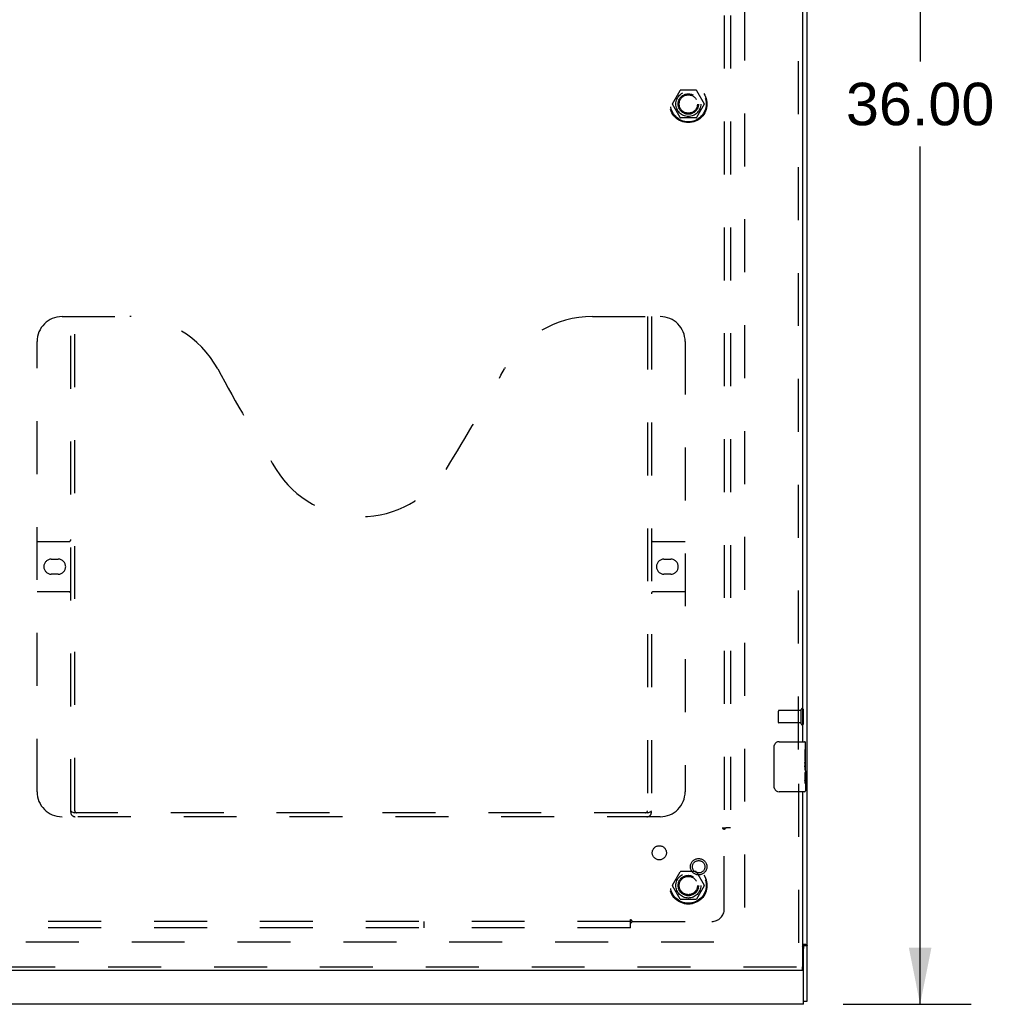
# Model space of a CAD drawing. Header units: inches. Extents: x 0 to 192, y 0 to 125.
# Tile 16 of 21: x 73 to 92, y 40 to 60. Entities that reach past the tile are written whole.
import ezdxf

# ---------------------------------------------------------------- set-up
doc = ezdxf.new("R2010")
doc.units = ezdxf.units.IN
doc.header["$LTSCALE"] = 10.584906
doc.header["$MEASUREMENT"] = 0
doc.linetypes.add('HIDDEN', pattern=[0.2, 0.1, -0.1])
doc.layers.get('0').update_dxf_attribs({"linetype": 'CONTINUOUS'})
for name, color, linetype in [('DEFAULT_2', 8, 'HIDDEN'), ('DIMENSIONS', 7, 'CONTINUOUS'), ('DOOR_ASSEMBLY_RIGHT', 7, 'CONTINUOUS'), ('SUBPANEL', 7, 'CONTINUOUS')]:
    doc.layers.add(name, color=color, linetype=linetype)
doc.styles.get("Standard").update_dxf_attribs({"font": 'arial.ttf'})
doc.dimstyles.new('DIMSTYLE_1', dxfattribs={"dimtxt": 0.849057, "dimasz": 1.132075, "dimexe": 0.09, "dimexo": 0.07, "dimgap": 0.0375, "dimtad": 0, "dimtih": 1, "dimtoh": 1, "dimzin": 4, "dimdsep": 46, "dimtxsty": 'Standard', "dimblk": '_FILLED', "dimblk1": '_FILLED', "dimblk2": '_FILLED', "dimcen": 0.09, "dimadec": 3, "dimazin": 1, "dimtfac": 1, "dimtdec": 3, "dimtofl": 0, "dimtmove": 0, "dimatfit": 3, "dimldrblk": '_FILLED', "dimfxl": 0, "dimtolj": 1, "dimtzin": 4, "dimarcsym": 0})

# ---------------------------------------------------------------- blocks, each defined once
blk = doc.blocks.new('_FILLED')
at = {"color": 0, "linetype": 'ByBlock'}
blk.add_solid([(0, 0), (-1, 0.2), (-1, -0.2)], dxfattribs=at)
blk = doc.blocks.new('*D3')
at = {"layer": 'DIMENSIONS', "color": 2, "linetype": 'Continuous'}
for p, q in [((89.272, 76.299), (91.833, 76.299)), ((90.814, 76.299), (90.814, 59.148)), ((90.814, 40.299), (90.814, 57.45)), ((89.272, 40.299), (91.833, 40.299))]:
    blk.add_line(p, q, dxfattribs=at)
at = {"layer": 'DIMENSIONS', "color": 2, "linetype": 'Continuous', "xscale": 1.1320754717, "yscale": 1.1320754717, "zscale": 1.1320754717}
for p, rotation in [((90.814, 76.299), 90), ((90.814, 40.299), 270)]:
    blk.add_blockref('_FILLED', p, dxfattribs=dict(at, rotation=rotation))
at = {"layer": 'DIMENSIONS', "color": 2, "linetype": 'Continuous', "insert": (90.814, 58.724), "char_height": 0.8491, "width": 2.96696, "attachment_point": 2, "line_spacing_factor": 0.9}
blk.add_mtext('36.00', dxfattribs=at)

msp = doc.modelspace()

# ---------------------------------------------------------------- linework, layer by layer
at = {"color": 3, "linetype": 'Continuous'}
for p, q in [((88.554, 40.362), (88.554, 76.236)), ((88.46, 41.501), (88.523, 41.501)), ((88.479, 40.299), (88.479, 41.414)), ((88.479, 40.299), (28.629, 40.299))]:
    msp.add_line(p, q, dxfattribs=at)
at = {"color": 7, "linetype": 'Continuous'}
for p, q in [((88.479, 41.476), (88.554, 41.476)), ((88.479, 41.476), (88.479, 41.414)), ((88.479, 40.362), (88.554, 40.362))]:
    msp.add_line(p, q, dxfattribs=at)
for points in [[(88.468, 41.501), (88.468, 41.5), (88.468, 41.499), (88.468, 41.498), (88.468, 41.497), (88.468, 41.496), (88.468, 41.494), (88.469, 41.493), (88.469, 41.492), (88.47, 41.491), (88.471, 41.489), (88.472, 41.488), (88.473, 41.487), (88.475, 41.485)], [(88.475, 41.485), (88.476, 41.484), (88.476, 41.483), (88.477, 41.482), (88.478, 41.48), (88.479, 41.479), (88.479, 41.478), (88.479, 41.477), (88.479, 41.476)]]:
    msp.add_lwpolyline(points, dxfattribs=at)
at = {"color": 3, "linetype": 'Continuous'}
msp.add_lwpolyline([(88.523, 41.501), (88.525, 41.5), (88.527, 41.498), (88.529, 41.497), (88.531, 41.496), (88.533, 41.494), (88.535, 41.493), (88.538, 41.492), (88.54, 41.491), (88.542, 41.489), (88.544, 41.488), (88.546, 41.487), (88.548, 41.486), (88.55, 41.484), (88.551, 41.483), (88.552, 41.482), (88.553, 41.48), (88.554, 41.479), (88.554, 41.478), (88.554, 41.477), (88.554, 41.476)], dxfattribs=at)
msp.add_arc((88.419, 41.414), 0.06, 0, 47.5001, dxfattribs=at)
at = {"layer": 'DEFAULT_2', "color": 8, "linetype": 'HIDDEN'}
for p, q in [((87.304, 75.047), (87.304, 41.551)), ((85.862, 58.304), (86.016, 58.572)), ((86.334, 58.577), (86.025, 58.577)), ((86.342, 58.572), (86.497, 58.304)), ((86.016, 58.027), (85.862, 58.294)), ((86.497, 58.294), (86.342, 58.027)), ((86.334, 58.022), (86.025, 58.022)), ((87.979, 45.935), (87.979, 46.163)), ((88.436, 46.173), (87.989, 46.173)), ((88.436, 45.907), (88.436, 46.191)), ((88.479, 45.907), (88.479, 46.191)), ((88.436, 45.925), (87.989, 45.925)), ((85.862, 42.679), (86.016, 42.947)), ((86.334, 42.952), (86.025, 42.952)), ((86.342, 42.947), (86.497, 42.679)), ((86.016, 42.402), (85.862, 42.669)), ((86.497, 42.669), (86.342, 42.402)), ((86.334, 42.397), (86.025, 42.397)), ((60.229, 41.549), (87.379, 41.549))]:
    msp.add_line(p, q, dxfattribs=at)
for centre, radius in [((86.179, 58.299), 0.372), ((86.179, 58.299), 0.356), ((86.179, 58.299), 0.204), ((86.179, 58.299), 0.183), ((86.179, 42.674), 0.372), ((86.179, 42.674), 0.356), ((86.179, 42.674), 0.204), ((86.179, 42.674), 0.183)]:
    msp.add_circle(centre, radius, dxfattribs=at)
for centre, radius, start, end in [((86.025, 58.567), 0.01, 90.0113, 149.988), ((86.334, 58.567), 0.01, 30.0108, 89.9876), ((85.87, 58.299), 0.01, 150.0117, 209.9873), ((86.488, 58.299), 0.01, 330.0117, 29.9873), ((86.025, 58.032), 0.01, 210.0108, 269.9876), ((86.334, 58.032), 0.01, 270.0113, 329.988), ((87.989, 46.163), 0.01, 90, 180), ((88.458, 46.191), 0.0215, 360, 180), ((87.989, 45.935), 0.01, 180, 270), ((88.458, 45.907), 0.0215, 180, 0), ((86.025, 42.942), 0.01, 90.0113, 149.988), ((86.334, 42.942), 0.01, 30.0108, 89.9876), ((85.87, 42.674), 0.01, 150.0117, 209.9873), ((86.488, 42.674), 0.01, 330.0117, 29.9873), ((86.025, 42.407), 0.01, 210.0108, 269.9876), ((86.334, 42.407), 0.01, 270.0113, 329.988)]:
    msp.add_arc(centre, radius, start, end, dxfattribs=at)
at = {"layer": 'DOOR_ASSEMBLY_RIGHT', "color": 8, "linetype": 'HIDDEN'}
for p, q in [((88.385, 45.394), (88.385, 71.204)), ((73.655, 54.049), (75.01, 54.049)), ((73.83, 44.139), (73.83, 54.049)), ((73.91, 44.169), (73.91, 54.049)), ((84.26, 54.049), (85.615, 54.049)), ((85.36, 54.049), (85.36, 44.169)), ((85.44, 54.049), (85.44, 44.139)), ((73.155, 44.549), (73.155, 53.549)), ((86.115, 53.549), (86.115, 44.549)), ((73.155, 49.549), (73.79, 49.549)), ((85.48, 49.549), (86.115, 49.549)), ((73.441, 49.199), (73.578, 49.199)), ((85.691, 49.199), (85.828, 49.199)), ((73.578, 48.899), (73.441, 48.899)), ((85.828, 48.899), (85.691, 48.899)), ((73.79, 48.549), (73.155, 48.549)), ((86.115, 48.549), (85.48, 48.549)), ((88.385, 44.704), (88.385, 41.049)), ((85.356, 44.129), (73.914, 44.129)), ((85.615, 44.049), (73.655, 44.049)), ((59.76, 41.049), (88.46, 41.049))]:
    msp.add_line(p, q, dxfattribs=at)
at = {"layer": 'DOOR_ASSEMBLY_RIGHT', "color": 3, "linetype": 'Continuous'}
for p, q in [((88.46, 71.049), (88.46, 45.549)), ((88.46, 44.549), (88.46, 41.049)), ((88.46, 40.974), (59.76, 40.974))]:
    msp.add_line(p, q, dxfattribs=at)
at = {"layer": 'DOOR_ASSEMBLY_RIGHT', "color": 7, "linetype": 'Continuous'}
for p, q in [((87.995, 45.549), (88.505, 45.549)), ((88.52, 44.966), (88.52, 45.534)), ((87.895, 44.649), (87.895, 45.449)), ((88.52, 45.395), (88.51, 45.395)), ((88.51, 45.395), (88.51, 45.164)), ((88.52, 45.227), (88.51, 45.227)), ((88.52, 45.164), (88.51, 45.164)), ((88.52, 45.129), (88.51, 45.129)), ((88.51, 45.118), (88.51, 45.065)), ((88.52, 44.934), (88.51, 44.934)), ((88.51, 44.934), (88.51, 44.777)), ((88.517, 44.997), (88.52, 44.997)), ((88.52, 44.964), (88.52, 44.711)), ((88.511, 44.766), (88.52, 44.766)), ((88.52, 44.708), (88.52, 44.564)), ((88.505, 44.549), (87.995, 44.549)), ((88.46, 40.974), (88.46, 41.049))]:
    msp.add_line(p, q, dxfattribs=at)
for points in [[(87.895, 45.449), (87.895, 45.455), (87.896, 45.462), (87.897, 45.468), (87.898, 45.474), (87.9, 45.48), (87.902, 45.485)], [(88.51, 45.118), (88.51, 45.124), (88.511, 45.13), (88.511, 45.136), (88.512, 45.142), (88.512, 45.148), (88.513, 45.153)], [(88.517, 44.996), (88.514, 45.023), (88.513, 45.032), (88.512, 45.04), (88.511, 45.049), (88.51, 45.057), (88.51, 45.065)], [(88.52, 44.964), (88.52, 44.971), (88.519, 44.979), (88.518, 44.987), (88.517, 44.996)], [(88.512, 44.759), (88.511, 44.768), (88.51, 44.777)], [(88.52, 44.708), (88.52, 44.711), (88.519, 44.716), (88.518, 44.721), (88.517, 44.727), (88.516, 44.734), (88.514, 44.742), (88.513, 44.75), (88.512, 44.759)], [(87.902, 44.613), (87.9, 44.619), (87.898, 44.624), (87.897, 44.63), (87.896, 44.637), (87.895, 44.643), (87.895, 44.649)]]:
    msp.add_lwpolyline(points, dxfattribs=at)
at = {"layer": 'DOOR_ASSEMBLY_RIGHT', "color": 8, "linetype": 'HIDDEN'}
for points in [[(73.82, 44.169), (73.836, 44.158), (73.852, 44.149), (73.868, 44.141), (73.883, 44.134), (73.899, 44.131), (73.914, 44.129)], [(85.356, 44.129), (85.371, 44.131), (85.386, 44.134), (85.402, 44.141), (85.418, 44.149), (85.434, 44.158), (85.45, 44.169)]]:
    msp.add_lwpolyline(points, dxfattribs=at)
for radius in [0.164, 0.124]:
    msp.add_circle((86.385, 43.049), radius, dxfattribs=at)
for centre, radius, start, end in [((73.655, 53.549), 0.5, 90, 180), ((75.01, 52.049), 2, 28.4813, 90), ((84.26, 52.049), 2, 90, 151.5187), ((85.615, 53.549), 0.5, 0, 90), ((111.318, 71.747), 39.307, 208.4813, 211.8705), ((47.952, 71.747), 39.307, 328.1295, 331.5187), ((79.635, 52.049), 2, 211.8705, 328.1295), ((73.79, 49.589), 0.04, 270, 360), ((85.48, 49.589), 0.04, 180, 270), ((73.441, 49.049), 0.15, 90, 270), ((73.578, 49.049), 0.15, 270, 90), ((85.691, 49.049), 0.15, 90, 270), ((85.828, 49.049), 0.15, 270, 90), ((73.79, 48.509), 0.04, 0, 90), ((85.48, 48.509), 0.04, 90, 180), ((73.655, 44.549), 0.5, 180, 270), ((85.615, 44.549), 0.5, 270, 360), ((73.92, 44.139), 0.09, 180, 270), ((73.95, 44.169), 0.04, 180, 270), ((85.32, 44.169), 0.04, 270, 360), ((85.35, 44.139), 0.09, 270, 360)]:
    msp.add_arc(centre, radius, start, end, dxfattribs=at)
at = {"layer": 'DOOR_ASSEMBLY_RIGHT', "color": 7, "linetype": 'Continuous'}
for centre, radius, start, end in [((87.995, 45.449), 0.1, 90, 158.7946), ((88.505, 45.534), 0.015, 0, 90), ((87.995, 44.649), 0.1, 201.1999, 270), ((88.505, 44.564), 0.015, 270, 360)]:
    msp.add_arc(centre, radius, start, end, dxfattribs=at)
msp.add_ellipse((88.32, 45.131), major_axis=(0.2, 0), ratio=0.432808, start_param=0, end_param=0.261817, dxfattribs=at)
at = {"layer": 'SUBPANEL', "color": 8, "linetype": 'HIDDEN'}
for p, q in [((86.898, 72.768), (86.898, 43.83)), ((87.023, 72.768), (87.023, 43.83)), ((86.857, 43.83), (86.937, 43.83)), ((86.898, 42.205), (86.898, 43.795)), ((87.023, 43.83), (86.937, 43.83)), ((85.023, 41.955), (32.085, 41.955)), ((80.898, 41.83), (80.898, 41.955)), ((85.023, 41.917), (85.023, 41.996)), ((85.04, 41.937), (85.047, 41.943)), ((85.058, 41.955), (86.648, 41.955)), ((85.023, 41.83), (32.085, 41.83)), ((85.023, 41.83), (85.023, 41.917))]:
    msp.add_line(p, q, dxfattribs=at)
for points in [[(86.857, 43.83), (86.858, 43.829), (86.859, 43.827), (86.859, 43.825), (86.86, 43.824), (86.861, 43.822), (86.863, 43.821), (86.864, 43.819), (86.865, 43.817), (86.867, 43.816), (86.869, 43.815), (86.87, 43.813), (86.872, 43.812), (86.874, 43.811), (86.876, 43.809), (86.879, 43.808), (86.883, 43.805)], [(86.883, 43.805), (86.886, 43.804), (86.888, 43.802), (86.89, 43.801), (86.892, 43.799), (86.894, 43.798), (86.896, 43.796), (86.898, 43.795)], [(86.917, 43.813), (86.91, 43.807), (86.908, 43.805), (86.906, 43.803), (86.905, 43.801), (86.903, 43.799), (86.901, 43.798), (86.899, 43.796), (86.898, 43.795)], [(86.937, 43.83), (86.934, 43.829), (86.932, 43.827), (86.93, 43.826), (86.928, 43.824), (86.926, 43.822), (86.925, 43.821), (86.923, 43.819), (86.921, 43.818), (86.92, 43.816), (86.918, 43.815), (86.917, 43.813)], [(85.023, 41.996), (85.025, 41.995), (85.026, 41.995), (85.028, 41.994), (85.03, 41.993), (85.031, 41.992), (85.033, 41.991), (85.034, 41.989), (85.036, 41.988), (85.037, 41.986), (85.039, 41.985), (85.04, 41.983), (85.041, 41.981), (85.043, 41.979), (85.044, 41.977), (85.045, 41.975)], [(85.023, 41.917), (85.025, 41.919), (85.026, 41.921), (85.028, 41.923), (85.029, 41.925), (85.031, 41.927), (85.032, 41.929), (85.034, 41.93), (85.035, 41.932), (85.037, 41.934), (85.038, 41.935), (85.04, 41.937)], [(85.045, 41.975), (85.048, 41.97), (85.05, 41.968), (85.051, 41.965), (85.053, 41.963), (85.054, 41.961), (85.056, 41.959), (85.057, 41.957), (85.058, 41.955)], [(85.047, 41.943), (85.048, 41.945), (85.05, 41.947), (85.052, 41.949), (85.054, 41.95), (85.055, 41.952), (85.057, 41.954), (85.058, 41.955)]]:
    msp.add_lwpolyline(points, dxfattribs=at)
for centre, radius in [((86.179, 58.299), 0.25), ((85.599, 43.329), 0.141), ((86.179, 42.674), 0.25)]:
    msp.add_circle(centre, radius, dxfattribs=at)
msp.add_arc((86.648, 42.205), 0.25, 270, 360, dxfattribs=at)

# ---------------------------------------------------------------- dimensions: what is measured, and where the dimension line sits
at = {"layer": 'DIMENSIONS', "color": 2, "linetype": 'Continuous'}
dim = msp.add_linear_dim(base=(90.814, 40.299), p1=(89.202, 76.299), p2=(89.202, 40.299), angle=270, dimstyle='DIMSTYLE_1', dxfattribs=at)
dim.commit()
dim.dimension.update_dxf_attribs({"geometry": '*D3', "text_midpoint": (90.812, 58.294), "dimtype": 160})

doc.saveas('drawing.dxf')
